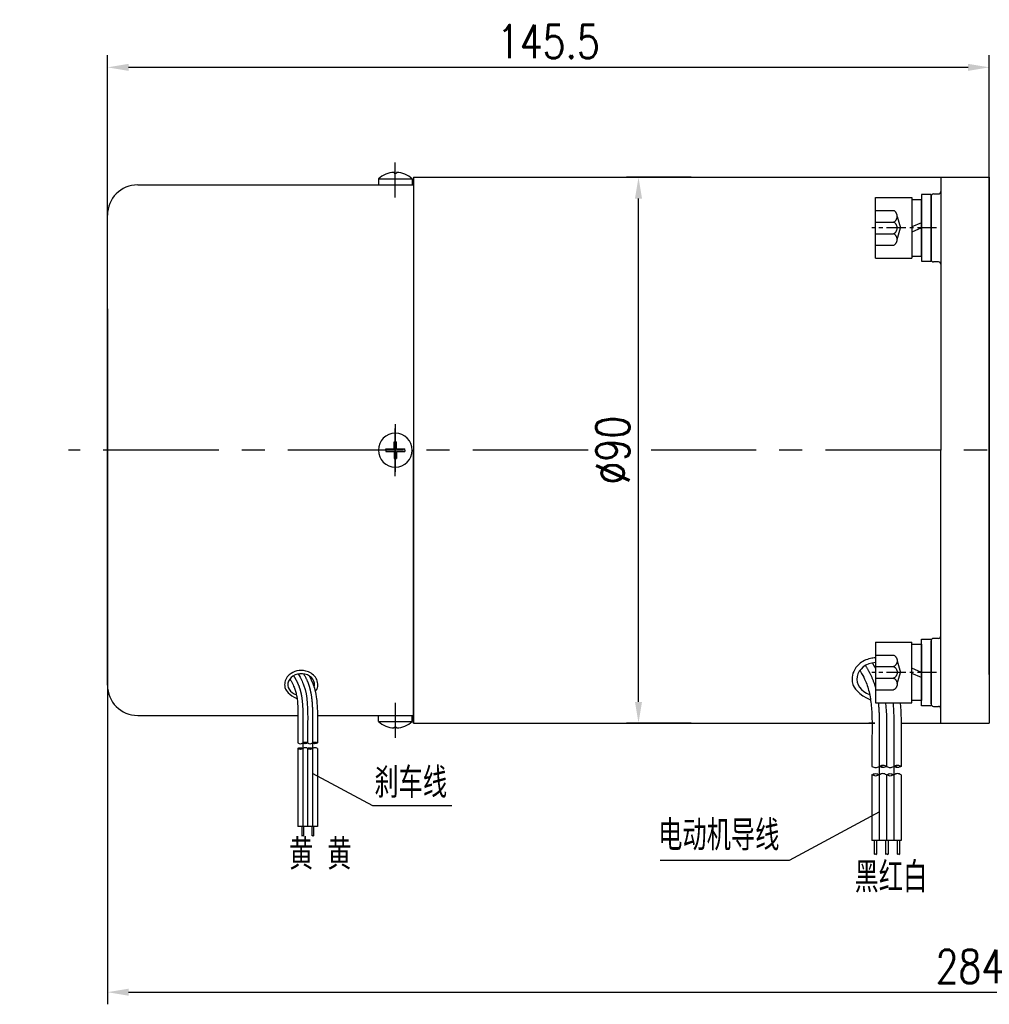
# Model space of a CAD drawing. Header units: inches. Extents: x 837 to 6223, y -2862 to 3098.
# Tile 107 of 139: x 4480 to 4640, y 1546 to 1708. Entities that reach past the tile are written whole.
import ezdxf

# ---------------------------------------------------------------- set-up
doc = ezdxf.new("R2010")
doc.units = ezdxf.units.IN
doc.header["$LTSCALE"] = 10
doc.header["$MEASUREMENT"] = 0
doc.linetypes.add('CENTER', pattern=[10.16, 6.35, -1.27, 1.27, -1.27])
doc.linetypes.add('HIDDEN', pattern=[1.905, 1.27, -0.635])
for name, color, linetype in [('1轮廓实线层', 7, 'Continuous'), ('2细线层', 4, 'Continuous'), ('3中心线层', 1, 'CENTER'), ('4虚线层', 6, 'HIDDEN'), ('5剖面线层', 2, 'Continuous'), ('6文字层', 3, 'Continuous'), ('7标注层', 4, 'Continuous')]:
    doc.layers.add(name, color=color, linetype=linetype)
doc.styles.add('PC_TEXTSTYLE', font='isocp.shx', dxfattribs={"width": 0.8, "bigfont": 'HZFS.SHX'})
doc.styles.add('TH_GBDIM', font='romans.shx', dxfattribs={"width": 0.8, "bigfont": 'gbcbig.shx'})
doc.dimstyles.new('TH_GBDIM', dxfattribs={"dimtxt": 3.5, "dimasz": 2.5, "dimexe": 2, "dimexo": 0, "dimgap": 1, "dimtad": 1, "dimdec": 4, "dimdsep": 46, "dimtxsty": 'TH_GBDIM', "dimcen": 0.09, "dimclrd": 4, "dimclre": 4, "dimclrt": 3, "dimadec": 0, "dimazin": 0, "dimtfac": 1, "dimtdec": 4, "dimtmove": 0, "dimatfit": 3, "dimfxl": 1, "dimtzin": 0, "dimarcsym": 0})
pattern_1 = [(45, (4436.4828, 1385.7757), (1.796051, -1.796051), [])]
pattern_2 = [(45, (4434.0828, 1385.7757), (1.796051, -1.796051), [])]
pattern_3 = [(45, (4403.3208, 1456.1037), (1.197356, -1.197356), [])]
pattern_4 = [(45, (4401.7209, 1456.1037), (1.197356, -1.197356), [])]

# ---------------------------------------------------------------- blocks, each defined once
blk = doc.blocks.new('*D32')
at = {"layer": '7标注层', "color": 4, "lineweight": -2, "transparency": 16777216}
for p, q in [((4494.97, 1660.58), (4494.97, 1545.91)), ((4778.97, 1660.58), (4778.97, 1545.91)), ((4498.47, 1547.91), (4775.47, 1547.91))]:
    blk.add_line(p, q, dxfattribs=at)
at = {"layer": '7标注层', "color": 4, "transparency": 16777216}
for points in [[(4498.47, 1548.49), (4498.47, 1547.33), (4494.97, 1547.91)], [(4775.47, 1548.49), (4775.47, 1547.33), (4778.97, 1547.91)]]:
    blk.add_solid(points, dxfattribs=at)
at = {"layer": 'Defpoints', "color": 0, "transparency": 16777216}
for p in [(4494.97, 1660.58), (4778.97, 1660.58), (4778.97, 1547.91)]:
    blk.add_point(p, dxfattribs=at)
at = {"layer": '7标注层', "color": 3, "transparency": 16777216, "insert": (4637.26, 1552.16), "char_height": 5.5, "attachment_point": 5, "style": 'TH_GBDIM'}
blk.add_mtext('284', dxfattribs=at)
blk = doc.blocks.new('*D33')
at = {"layer": '7标注层', "color": 4, "lineweight": -2, "transparency": 16777216}
for p, q in [((4494.97, 1628.5), (4494.97, 1702.42)), ((4640.47, 1600.29), (4640.47, 1702.42)), ((4636.97, 1700.42), (4498.47, 1700.42))]:
    blk.add_line(p, q, dxfattribs=at)
at = {"layer": '7标注层', "color": 4, "transparency": 16777216}
for points in [[(4498.47, 1701), (4498.47, 1699.84), (4494.97, 1700.42)], [(4636.97, 1701), (4636.97, 1699.84), (4640.47, 1700.42)]]:
    blk.add_solid(points, dxfattribs=at)
at = {"layer": 'Defpoints', "color": 0, "transparency": 16777216}
for p in [(4494.97, 1700.42), (4494.97, 1628.5), (4640.47, 1600.29)]:
    blk.add_point(p, dxfattribs=at)
at = {"layer": '7标注层', "color": 3, "transparency": 16777216, "insert": (4567.72, 1704.67), "char_height": 5.5, "attachment_point": 5, "style": 'TH_GBDIM'}
blk.add_mtext('145.5', dxfattribs=at)
blk = doc.blocks.new('*D34')
at = {"layer": '7标注层', "color": 4, "lineweight": -2, "transparency": 16777216}
for p, q in [((4591.26, 1682.29), (4580.59, 1682.29)), ((4582.59, 1595.79), (4582.59, 1678.79)), ((4591.26, 1592.29), (4580.59, 1592.29))]:
    blk.add_line(p, q, dxfattribs=at)
at = {"layer": '7标注层', "color": 4, "transparency": 16777216}
for points in [[(4582.01, 1678.79), (4583.17, 1678.79), (4582.59, 1682.29)], [(4582.01, 1595.79), (4583.17, 1595.79), (4582.59, 1592.29)]]:
    blk.add_solid(points, dxfattribs=at)
at = {"layer": 'Defpoints', "color": 0, "transparency": 16777216}
for p in [(4582.59, 1682.29), (4591.26, 1682.29), (4591.26, 1592.29)]:
    blk.add_point(p, dxfattribs=at)
at = {"layer": '7标注层', "color": 3, "transparency": 16777216, "insert": (4578.34, 1637.29), "char_height": 5.5, "attachment_point": 5, "rotation": 90, "style": 'TH_GBDIM'}
blk.add_mtext('%%C90', dxfattribs=at)
blk = doc.blocks.new('GB／T70.1M6M10')
at = {"layer": '1轮廓实线层'}
for p, q in [((0, -5), (0, 5)), ((0, 5), (6, 5)), ((6, 5), (6, -5)), ((0, -5), (6, -5))]:
    blk.add_line(p, q, dxfattribs=at)
at = {"layer": '3中心线层', "ltscale": 0.05}
blk.add_line((10.11, 0), (-0.6, 0), dxfattribs=at)
at = {"layer": '4虚线层'}
for p, q in [((0, 2.86), (3, 2.86)), ((3.6, 1.91), (4.15, 0)), ((0, 0.95), (3, 0.95)), ((3.6, -1.91), (4.15, 0)), ((0, -0.95), (3, -0.95)), ((0, -2.86), (3, -2.86))]:
    blk.add_line(p, q, dxfattribs=at)
for centre in [(2.54, 1.91), (2.54, 0), (2.54, -1.91)]:
    blk.add_arc(centre, 1.06, 295.6298, 64.3702, dxfattribs=at)
blk = doc.blocks.new('GB848_6_1.6_R')
at = {"layer": '1轮廓实线层'}
for p, q in [((-3.2, 1.6), (-5.5, 1.6)), ((-5.5, 1.6), (-5.5, 0)), ((-5.5, 0), (-3.2, 0)), ((3.2, 1.6), (-3.2, 1.6)), ((-3.2, 0), (3.2, 0)), ((5.5, 1.6), (3.2, 1.6)), ((3.2, 0), (5.5, 0)), ((5.5, 0), (5.5, 1.6))]:
    blk.add_line(p, q, dxfattribs=at)
blk = doc.blocks.new('GB93_6_0.8_R')
at = {"layer": '1轮廓实线层'}
for p, q in [((4.65, 1.6), (-4.65, 1.6)), ((-4.65, 1.6), (-4.65, 0)), ((-4.65, 0), (4.65, 0)), ((0, 0), (-0.69, 1.6)), ((0.86, 0), (0.17, 1.6)), ((4.65, 0), (4.65, 1.6))]:
    blk.add_line(p, q, dxfattribs=at)

msp = doc.modelspace()

# ---------------------------------------------------------------- hatches: boundary and pattern name
at = {"layer": '5剖面线层'}
h = msp.add_hatch(dxfattribs=at)
h.set_pattern_fill('ANSI31', color=256, scale=0.533328, angle=90, style=0)
h.set_pattern_definition(pattern_4)
edge = h.paths.add_edge_path()
edge.add_spline(control_points=[(4527.20444, 1588.08736), (4527.07111, 1588.0207), (4526.80445, 1587.88736), (4526.53778, 1588.0207), (4526.40445, 1588.08736)], knot_values=[0, 0, 0, 0, 0.421632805, 0.84326561, 0.84326561, 0.84326561, 0.84326561], degree=3, periodic=0)
edge.add_spline(control_points=[(4526.40445, 1588.08736), (4526.53778, 1588.15403), (4526.80445, 1588.28736), (4527.07111, 1588.15403), (4527.20444, 1588.08736)], knot_values=[0, 0, 0, 0, 0.421632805, 0.84326561, 0.84326561, 0.84326561, 0.84326561], degree=3, periodic=0)
h = msp.add_hatch(dxfattribs=at)
h.set_pattern_fill('ANSI31', color=256, scale=0.533328, angle=90, style=0)
h.set_pattern_definition(pattern_4)
edge = h.paths.add_edge_path()
edge.add_spline(control_points=[(4527.20444, 1589.02069), (4527.33778, 1589.08735), (4527.60444, 1589.22068), (4527.8711, 1589.08735), (4528.00444, 1589.02069)], knot_values=[0, 0, 0, 0, 0.421632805, 0.84326561, 0.84326561, 0.84326561, 0.84326561], degree=3, periodic=0)
edge.add_spline(control_points=[(4528.00444, 1589.02069), (4527.8711, 1588.95402), (4527.60444, 1588.82069), (4527.33778, 1588.95402), (4527.20444, 1589.02069)], knot_values=[0, 0, 0, 0, 0.421632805, 0.84326561, 0.84326561, 0.84326561, 0.84326561], degree=3, periodic=0)
h = msp.add_hatch(dxfattribs=at)
h.set_pattern_fill('ANSI31', color=256, scale=0.533328, angle=90, style=0)
h.set_pattern_definition(pattern_3)
edge = h.paths.add_edge_path()
edge.add_spline(control_points=[(4528.80443, 1588.08736), (4528.6711, 1588.0207), (4528.40443, 1587.88736), (4528.13777, 1588.0207), (4528.00444, 1588.08736)], knot_values=[0, 0, 0, 0, 0.421632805, 0.84326561, 0.84326561, 0.84326561, 0.84326561], degree=3, periodic=0)
edge.add_spline(control_points=[(4528.00444, 1588.08736), (4528.13777, 1588.15403), (4528.40443, 1588.28736), (4528.6711, 1588.15403), (4528.80443, 1588.08736)], knot_values=[0, 0, 0, 0, 0.421632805, 0.84326561, 0.84326561, 0.84326561, 0.84326561], degree=3, periodic=0)
h = msp.add_hatch(dxfattribs=at)
h.set_pattern_fill('ANSI31', color=256, scale=0.533328, angle=90, style=0)
h.set_pattern_definition(pattern_3)
edge = h.paths.add_edge_path()
edge.add_spline(control_points=[(4528.80443, 1589.02069), (4528.93776, 1589.08735), (4529.20442, 1589.22068), (4529.47109, 1589.08735), (4529.60442, 1589.02069)], knot_values=[0, 0, 0, 0, 0.421632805, 0.84326561, 0.84326561, 0.84326561, 0.84326561], degree=3, periodic=0)
edge.add_spline(control_points=[(4529.60442, 1589.02069), (4529.47109, 1588.95402), (4529.20442, 1588.82069), (4528.93776, 1588.95402), (4528.80443, 1589.02069)], knot_values=[0, 0, 0, 0, 0.421632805, 0.84326561, 0.84326561, 0.84326561, 0.84326561], degree=3, periodic=0)
h = msp.add_hatch(dxfattribs=at)
h.set_pattern_fill('ANSI31', color=256, scale=0.8, angle=90, style=0)
h.set_pattern_definition(pattern_2)
edge = h.paths.add_edge_path()
edge.add_spline(control_points=[(4622.31005, 1585.15319), (4622.51005, 1585.25319), (4622.91005, 1585.45319), (4623.31005, 1585.25319), (4623.51005, 1585.15319)], knot_values=[0, 0, 0, 0, 0.632455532, 1.264911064, 1.264911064, 1.264911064, 1.264911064], degree=3, periodic=0)
edge.add_spline(control_points=[(4623.51005, 1585.15319), (4623.31005, 1585.05319), (4622.91005, 1584.85319), (4622.51005, 1585.05319), (4622.31005, 1585.15319)], knot_values=[0, 0, 0, 0, 0.632455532, 1.264911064, 1.264911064, 1.264911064, 1.264911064], degree=3, periodic=0)
h = msp.add_hatch(dxfattribs=at)
h.set_pattern_fill('ANSI31', color=256, scale=0.8, angle=90, style=0)
h.set_pattern_definition(pattern_1)
edge = h.paths.add_edge_path()
edge.add_spline(control_points=[(4624.71005, 1585.15319), (4624.91005, 1585.25319), (4625.31005, 1585.45319), (4625.71005, 1585.25319), (4625.91005, 1585.15319)], knot_values=[0, 0, 0, 0, 0.632455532, 1.264911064, 1.264911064, 1.264911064, 1.264911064], degree=3, periodic=0)
edge.add_spline(control_points=[(4625.91005, 1585.15319), (4625.71005, 1585.05319), (4625.31005, 1584.85319), (4624.91005, 1585.05319), (4624.71005, 1585.15319)], knot_values=[0, 0, 0, 0, 0.632455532, 1.264911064, 1.264911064, 1.264911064, 1.264911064], degree=3, periodic=0)
h = msp.add_hatch(dxfattribs=at)
h.set_pattern_fill('ANSI31', color=256, scale=0.8, angle=90, style=0)
h.set_pattern_definition(pattern_2)
edge = h.paths.add_edge_path()
edge.add_spline(control_points=[(4622.31005, 1583.75319), (4622.11005, 1583.65319), (4621.71005, 1583.45319), (4621.31005, 1583.65319), (4621.11005, 1583.75319)], knot_values=[0, 0, 0, 0, 0.632455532, 1.264911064, 1.264911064, 1.264911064, 1.264911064], degree=3, periodic=0)
edge.add_spline(control_points=[(4621.11005, 1583.75319), (4621.31005, 1583.85319), (4621.71005, 1584.05319), (4622.11005, 1583.85319), (4622.31005, 1583.75319)], knot_values=[0, 0, 0, 0, 0.632455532, 1.264911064, 1.264911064, 1.264911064, 1.264911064], degree=3, periodic=0)
h = msp.add_hatch(dxfattribs=at)
h.set_pattern_fill('ANSI31', color=256, scale=0.8, angle=90, style=0)
h.set_pattern_definition(pattern_1)
edge = h.paths.add_edge_path()
edge.add_spline(control_points=[(4624.71005, 1583.75319), (4624.51005, 1583.65319), (4624.11005, 1583.45319), (4623.71005, 1583.65319), (4623.51005, 1583.75319)], knot_values=[0, 0, 0, 0, 0.632455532, 1.264911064, 1.264911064, 1.264911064, 1.264911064], degree=3, periodic=0)
edge.add_spline(control_points=[(4623.51005, 1583.75319), (4623.71005, 1583.85319), (4624.11005, 1584.05319), (4624.51005, 1583.85319), (4624.71005, 1583.75319)], knot_values=[0, 0, 0, 0, 0.632455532, 1.264911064, 1.264911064, 1.264911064, 1.264911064], degree=3, periodic=0)

# ---------------------------------------------------------------- linework, layer by layer
for p, q in [((4542.26831, 1683.10596), (4542.26831, 1682.94431)), ((4542.26831, 1682.94431), (4542.66831, 1682.94431)), ((4542.66831, 1683.10596), (4542.66831, 1682.94431)), ((4545.46831, 1682.29204), (4545.46831, 1637.29204)), ((4632.46831, 1682.29204), (4640.46831, 1682.29204)), ((4632.46831, 1682.29204), (4632.46831, 1682.28905)), ((4632.46831, 1682.29204), (4632.46831, 1637.29204)), ((4499.96831, 1681.04204), (4521.38028, 1681.04204)), ((4521.38028, 1681.04204), (4545.46831, 1681.04204)), ((4539.66831, 1682.04204), (4539.66831, 1681.04204)), ((4539.66831, 1682.04204), (4545.26831, 1682.04204)), ((4545.26831, 1682.04204), (4545.26831, 1681.04204)), ((4630.86831, 1679.1422), (4630.86831, 1668.7422)), ((4494.96831, 1598.54204), (4494.96831, 1676.04204)), ((4542.26831, 1637.49204), (4542.26831, 1638.69204)), ((4542.26831, 1638.69204), (4542.66831, 1638.69204)), ((4542.66831, 1637.49204), (4542.66831, 1638.69204)), ((4540.89048, 1637.49204), (4542.26831, 1637.49204)), ((4540.89048, 1637.29204), (4540.89048, 1637.49204)), ((4540.89048, 1637.29204), (4540.89048, 1637.09204)), ((4540.89048, 1637.09204), (4542.26831, 1637.09204)), ((4542.26831, 1637.09204), (4542.26831, 1635.89204)), ((4542.66831, 1637.49204), (4544.04614, 1637.49204)), ((4542.66831, 1637.09204), (4544.04614, 1637.09204)), ((4542.66831, 1637.09204), (4542.66831, 1635.89204)), ((4544.04614, 1637.29204), (4544.04614, 1637.49204)), ((4544.04614, 1637.29204), (4544.04614, 1637.09204)), ((4545.46831, 1592.29204), (4545.46831, 1637.29204)), ((4632.46831, 1592.29204), (4632.46831, 1637.29204)), ((4542.26831, 1635.89204), (4542.66831, 1635.89204)), ((4630.86831, 1595.44786), (4630.86831, 1605.84786)), ((4499.96831, 1593.54204), (4526.41017, 1593.54204)), ((4521.38028, 1593.54204), (4526.41018, 1593.53813)), ((4529.6105, 1593.54204), (4545.46831, 1593.54204)), ((4529.6105, 1593.54204), (4539.66831, 1593.54204)), ((4539.66831, 1592.54204), (4539.66831, 1593.54204)), ((4545.26831, 1592.54204), (4545.26831, 1593.54204)), ((4539.66831, 1592.54204), (4545.26831, 1592.54204)), ((4542.26831, 1591.47813), (4542.26831, 1591.63977)), ((4542.26831, 1591.63977), (4542.66831, 1591.63977)), ((4542.66831, 1591.47813), (4542.66831, 1591.63977)), ((4632.46831, 1592.29204), (4632.46831, 1592.29503)), ((4632.46831, 1592.29204), (4640.46831, 1592.29204)), ((4632.46831, 1592.29204), (4640.46831, 1592.29204)), ((4632.46831, 1592.29204), (4640.46831, 1592.29204))]:
    msp.add_line(p, q)
at = {"color": 4}
for p, q in [((4538.72394, 1578.66943), (4551.80546, 1578.66943)), ((4607.43064, 1569.62614), (4586.14611, 1569.62614))]:
    msp.add_line(p, q, dxfattribs=at)
for centre, radius, start, end in [((4542.46831, 1678.90829), 4.20243, 92.7278248, 131.7807179), ((4542.46831, 1678.90829), 4.20243, 48.2192821, 87.2721752), ((4499.96831, 1676.04204), 5, 90, 180), ((4631.26831, 1679.1422), 0.4, 90, 180), ((4632.06831, 1679.9422), 0.4, 270, 0), ((4631.26831, 1668.7422), 0.4, 180, 270), ((4632.06831, 1667.9422), 0.4, 0, 90), ((4542.46831, 1637.29204), 2.8, 0, 180), ((4542.46831, 1637.29204), 2.8, 180, 0), ((4631.26831, 1605.84786), 0.4, 90, 180), ((4632.06831, 1606.64786), 0.4, 270, 0), ((4499.96831, 1598.54204), 5, 180, 270), ((4631.26831, 1595.44786), 0.4, 180, 270), ((4632.06831, 1594.64786), 0.4, 0, 90), ((4542.46831, 1595.67579), 4.20243, 228.2192821, 267.2721752), ((4542.46831, 1595.67579), 4.20243, 272.7278248, 311.7807179)]:
    msp.add_arc(centre, radius, start, end)
for centre, major_axis, start_param in [((4621.92035, 1599.54733), (3.30632, 0), 1.64710212), ((4526.94465, 1598.61668), (2.20419, 0), -0.242446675)]:
    msp.add_ellipse(centre, major_axis=major_axis, ratio=0.821066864, start_param=start_param, end_param=4.339955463)
for points in [[(4545.46831, 1682.29204), (4620.74185, 1682.29204)], [(4620.74185, 1682.29204), (4632.46831, 1682.29204)], [(4631.26831, 1679.5422), (4632.06831, 1679.5422)], [(4632.06831, 1668.3422), (4631.26831, 1668.3422)], [(4632.06831, 1606.24786), (4631.26831, 1606.24786)], [(4631.26831, 1595.04786), (4632.06831, 1595.04786)], [(4625.91005, 1592.29204), (4632.46831, 1592.29204)]]:
    msp.add_open_spline(points, degree=1)
for points, degree, knots in [([(4621.6683, 1603.0551), (4621.39726, 1603.04102), (4621.12771, 1603.00417), (4620.15977, 1602.78494), (4619.5001, 1602.46178), (4618.59799, 1601.66917), (4618.29099, 1601.26478), (4617.90951, 1600.41636), (4617.81403, 1599.98222), (4617.81403, 1599.54733), (4617.81403, 1599.24234), (4617.86057, 1598.93748), (4618.06445, 1598.27645), (4618.89141, 1596.91649), (4620.87185, 1596.13727)], 3, [4.776022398, 4.776022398, 4.776022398, 4.776022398, 4.981541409, 4.981541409, 5.531630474, 5.531630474, 5.929523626, 5.929523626, 6.283185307, 6.283185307, 6.283185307, 6.53120978, 6.53120978, 6.843963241, 6.843963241, 6.843963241, 6.843963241]), ([(4529.26155, 1597.49693), (4529.51535, 1597.79571), (4529.57156, 1597.93831), (4529.69217, 1598.38439), (4529.70384, 1598.70073), (4529.58546, 1599.30834), (4529.45617, 1599.59857), (4529.08836, 1600.10732), (4528.85052, 1600.3262), (4528.30626, 1600.6716), (4527.99986, 1600.7984), (4527.21027, 1600.98548), (4526.71048, 1600.98787), (4525.77094, 1600.77507), (4525.33116, 1600.55963), (4524.72976, 1600.03123), (4524.52509, 1599.76164), (4524.27078, 1599.19603), (4524.20713, 1598.90661), (4524.20713, 1598.61668), (4524.20713, 1598.41336), (4524.23815, 1598.21012), (4524.37407, 1597.76944), (4524.92537, 1596.86281), (4526.24565, 1596.34333)], 3, [2.737905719, 2.737905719, 2.737905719, 2.737905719, 2.923131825, 2.923131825, 3.300211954, 3.300211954, 3.677292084, 3.677292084, 4.054372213, 4.054372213, 4.431452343, 4.431452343, 4.981541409, 4.981541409, 5.531630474, 5.531630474, 5.929523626, 5.929523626, 6.283185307, 6.283185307, 6.283185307, 6.53120978, 6.53120978, 6.843963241, 6.843963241, 6.843963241, 6.843963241]), ([(4545.46831, 1592.29204), (4620.74185, 1592.29204), (4621.11656, 1592.29204)], 1, [0, 0, 0.8652131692, 0.8695201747, 0.8695201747])]:
    msp.add_open_spline(points, degree=degree, knots=knots)
at = {"layer": '1轮廓实线层'}
for p, q in [((4545.46831, 1682.29204), (4545.46831, 1592.29204)), ((4640.46831, 1682.29204), (4640.46831, 1592.29204)), ((4526.40445, 1592.32533), (4526.40445, 1589.02069)), ((4528.00444, 1592.32533), (4528.00444, 1589.02069)), ((4529.60442, 1592.32533), (4529.60442, 1589.02069)), ((4621.11005, 1590.11021), (4621.11005, 1585.15319)), ((4623.51005, 1590.11021), (4623.51005, 1585.15319)), ((4625.91005, 1590.11021), (4625.91005, 1585.15319)), ((4526.40445, 1588.08736), (4526.40445, 1575.22116)), ((4528.00444, 1588.08736), (4528.00444, 1575.22116)), ((4529.60442, 1588.08736), (4529.60442, 1575.22116)), ((4621.11005, 1583.75319), (4621.11005, 1572.94153)), ((4623.51005, 1583.75319), (4623.51005, 1572.94153)), ((4625.91005, 1583.75319), (4625.91005, 1572.94153)), ((4529.60442, 1575.22116), (4526.40445, 1575.22116)), ((4527.06738, 1575.22116), (4527.06738, 1573.71151)), ((4527.33405, 1575.22116), (4527.33405, 1573.71151)), ((4528.68526, 1575.22116), (4528.68526, 1573.71151)), ((4528.95192, 1575.22116), (4528.95192, 1573.71151)), ((4625.91005, 1572.94153), (4621.11005, 1572.94153)), ((4621.46955, 1572.94153), (4621.46955, 1570.67703)), ((4621.86955, 1572.94153), (4621.86955, 1570.67703)), ((4623.32115, 1572.94153), (4623.32115, 1570.67703)), ((4623.75416, 1572.94153), (4623.75416, 1570.67703)), ((4625.25811, 1572.94153), (4625.25811, 1570.67703)), ((4625.65811, 1572.94153), (4625.65811, 1570.67703))]:
    msp.add_line(p, q, dxfattribs=at)
for points in [[(4621.18719, 1602.19446), (4621.36667, 1601.88164), (4621.52576, 1601.59556), (4621.6683, 1601.32818)], [(4623.35238, 1595.64187), (4623.54222, 1593.84494), (4623.52614, 1591.97757), (4623.51005, 1590.11021)]]:
    msp.add_open_spline(points, degree=3, dxfattribs=at)
for points, knots in [([(4525.0515, 1599.54361), (4525.16501, 1599.41347), (4525.21834, 1599.32169), (4525.42845, 1598.94789), (4525.56899, 1598.66843), (4525.78464, 1598.16924), (4525.86614, 1597.9512), (4526.00972, 1597.49601), (4526.07152, 1597.26043), (4526.2301, 1596.5297), (4526.29982, 1596.01027), (4526.38695, 1594.91739), (4526.40436, 1594.34428), (4526.41264, 1593.29156), (4526.40865, 1592.81968), (4526.40451, 1592.33911)], [5.984187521, 5.984187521, 5.984187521, 5.984187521, 6.666441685, 6.666441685, 8.771804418, 8.771804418, 10.455411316, 10.455411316, 12.139018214, 12.139018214, 15.506232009, 15.506232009, 18.873445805, 18.873445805, 21.488617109, 21.488617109, 21.488617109, 21.488617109]), ([(4526.45588, 1600.38142), (4526.88627, 1599.63125), (4528.04697, 1597.26328), (4528.02308, 1594.49016), (4528.00444, 1592.32533)], [6.397684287, 6.397684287, 6.397684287, 6.397684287, 9.707911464, 21.488617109, 21.488617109, 21.488617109, 21.488617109]), ([(4528.27067, 1600.06235), (4529.20139, 1598.42405), (4529.46056, 1596.49573), (4529.62097, 1594.84247), (4529.61556, 1593.66861), (4529.60567, 1592.4632), (4529.60501, 1592.38727), (4529.60436, 1592.31155)], [12.597606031, 12.597606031, 12.597606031, 12.597606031, 14.965411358, 14.965411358, 21.076594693, 21.076594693, 21.488617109, 21.488617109, 21.488617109, 21.488617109]), ([(4619.08061, 1600.93773), (4619.25086, 1600.74252), (4619.33086, 1600.60485), (4619.64603, 1600.04414), (4619.85684, 1599.62495), (4620.18033, 1598.87616), (4620.30258, 1598.54909), (4620.51796, 1597.8663), (4620.61065, 1597.51293), (4620.84852, 1596.41682), (4620.9531, 1595.63766), (4621.0838, 1593.99833), (4621.10992, 1593.13865), (4621.12234, 1591.55956), (4621.11635, 1590.85173), (4621.11014, 1590.13088)], [5.984187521, 5.984187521, 5.984187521, 5.984187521, 6.666441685, 6.666441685, 8.771804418, 8.771804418, 10.455411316, 10.455411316, 12.139018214, 12.139018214, 15.506232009, 15.506232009, 18.873445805, 18.873445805, 21.488617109, 21.488617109, 21.488617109, 21.488617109]), ([(4625.76449, 1595.64187), (4625.93478, 1593.86528), (4625.92668, 1592.1152), (4625.91192, 1590.31701), (4625.91094, 1590.20311), (4625.90996, 1590.08954)], [15.001278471, 15.001278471, 15.001278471, 15.001278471, 21.076594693, 21.076594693, 21.488617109, 21.488617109, 21.488617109, 21.488617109])]:
    msp.add_open_spline(points, degree=3, knots=knots, dxfattribs=at)
for points in [[(4526.40445, 1589.02069), (4526.80445, 1588.88735), (4527.20444, 1589.02069)], [(4526.40445, 1588.08736), (4526.80445, 1588.22069), (4527.20444, 1588.08736)], [(4527.20444, 1588.08736), (4526.80445, 1587.95403), (4526.40445, 1588.08736)], [(4527.20444, 1589.02069), (4527.60444, 1589.15402), (4528.00444, 1589.02069)], [(4528.00444, 1589.02069), (4527.60444, 1588.88735), (4527.20444, 1589.02069)], [(4528.00444, 1588.08736), (4527.60444, 1588.22069), (4527.20444, 1588.08736)], [(4528.00444, 1589.02069), (4528.40443, 1588.88735), (4528.80443, 1589.02069)], [(4528.00444, 1588.08736), (4528.40443, 1588.22069), (4528.80443, 1588.08736)], [(4528.80443, 1588.08736), (4528.40443, 1587.95403), (4528.00444, 1588.08736)], [(4528.80443, 1589.02069), (4529.20442, 1589.15402), (4529.60442, 1589.02069)], [(4529.60442, 1589.02069), (4529.20442, 1588.88735), (4528.80443, 1589.02069)], [(4529.60442, 1588.08736), (4529.20442, 1588.22069), (4528.80443, 1588.08736)], [(4621.11005, 1585.15319), (4621.71005, 1584.95319), (4622.31005, 1585.15319)], [(4622.31005, 1585.15319), (4622.91005, 1585.35319), (4623.51005, 1585.15319)], [(4623.51005, 1585.15319), (4622.91005, 1584.95319), (4622.31005, 1585.15319)], [(4623.51005, 1585.15319), (4624.11005, 1584.95319), (4624.71005, 1585.15319)], [(4624.71005, 1585.15319), (4625.31005, 1585.35319), (4625.91005, 1585.15319)], [(4625.91005, 1585.15319), (4625.31005, 1584.95319), (4624.71005, 1585.15319)], [(4621.11005, 1583.75319), (4621.71005, 1583.95319), (4622.31005, 1583.75319)], [(4622.31005, 1583.75319), (4621.71005, 1583.55319), (4621.11005, 1583.75319)], [(4623.51005, 1583.75319), (4622.91005, 1583.95319), (4622.31005, 1583.75319)], [(4623.51005, 1583.75319), (4624.11005, 1583.95319), (4624.71005, 1583.75319)], [(4624.71005, 1583.75319), (4624.11005, 1583.55319), (4623.51005, 1583.75319)], [(4625.91005, 1583.75319), (4625.31005, 1583.95319), (4624.71005, 1583.75319)]]:
    msp.add_spline(points, degree=3, dxfattribs=at)
at = {"layer": '2细线层'}
for points in [[(4527.06738, 1573.71151), (4527.19414, 1573.73897), (4527.31101, 1573.6854), (4527.33405, 1573.71151)], [(4528.68526, 1573.71151), (4528.81201, 1573.73897), (4528.92889, 1573.6854), (4528.95192, 1573.71151)], [(4621.46955, 1570.67703), (4621.65969, 1570.71822), (4621.835, 1570.63786), (4621.86955, 1570.67703)], [(4623.32115, 1570.67703), (4623.5443, 1570.71822), (4623.71961, 1570.63786), (4623.75416, 1570.67703)], [(4625.25811, 1570.67703), (4625.44825, 1570.71822), (4625.62356, 1570.63786), (4625.65811, 1570.67703)]]:
    msp.add_spline(points, degree=3, dxfattribs=at)
at = {"layer": '3中心线层'}
for p, q in [((4542.46831, 1678.97727), (4542.46831, 1684.75075)), ((4542.46831, 1641.59697), (4542.46831, 1636.63766)), ((4542.46831, 1636.34084), (4542.46831, 1640.86632)), ((4542.46831, 1638.24324), (4542.46831, 1633.71776)), ((4542.46831, 1632.98711), (4542.46831, 1637.94642)), ((4542.46831, 1595.60681), (4542.46831, 1589.83334)), ((4527.20444, 1592.32533), (4527.20444, 1589.02069)), ((4528.80443, 1592.32533), (4528.80443, 1589.02069)), ((4622.31005, 1590.11021), (4622.31005, 1585.15319)), ((4624.71005, 1590.11021), (4624.71005, 1585.15319)), ((4527.20444, 1589.02069), (4527.20444, 1575.22116)), ((4528.80443, 1589.02069), (4528.80443, 1575.22116)), ((4622.31005, 1585.15319), (4622.31005, 1572.94153)), ((4624.71005, 1585.15319), (4624.71005, 1572.94153))]:
    msp.add_line(p, q, dxfattribs=at)
at = {"layer": '3中心线层', "ltscale": 0.3}
for p, q in [((4574.28731, 1637.29204), (4488.56146, 1637.29204)), ((4662.94647, 1637.29204), (4584.6935, 1637.29204))]:
    msp.add_line(p, q, dxfattribs=at)
at = {"layer": '3中心线层'}
for points, knots in [([(4620.03511, 1601.77749), (4620.36428, 1601.22233), (4620.56907, 1600.85892), (4621.04582, 1599.92773), (4621.28988, 1599.36161), (4621.55246, 1598.5816), (4621.61265, 1598.38555), (4621.6683, 1598.1869)], [5.846938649, 5.846938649, 5.846938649, 5.846938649, 7.531590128, 7.531590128, 10.145881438, 10.145881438, 11.014700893, 11.014700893, 11.014700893, 11.014700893]), ([(4525.68783, 1600.10344), (4525.90728, 1599.73334), (4526.0438, 1599.49107), (4526.36163, 1598.87028), (4526.52433, 1598.49287), (4526.72219, 1597.90514), (4526.78045, 1597.7054), (4526.88423, 1597.29611), (4526.9294, 1597.08754), (4527.07145, 1596.31842), (4527.13298, 1595.73547), (4527.20327, 1594.5353), (4527.21169, 1593.91824), (4527.2101, 1592.97259), (4527.20724, 1592.65341), (4527.20447, 1592.33222)], [5.846938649, 5.846938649, 5.846938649, 5.846938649, 7.531590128, 7.531590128, 10.145881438, 10.145881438, 11.468391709, 11.468391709, 12.79090198, 12.79090198, 16.266982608, 16.266982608, 19.743063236, 19.743063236, 21.488617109, 21.488617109, 21.488617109, 21.488617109]), ([(4527.31601, 1600.4006), (4527.72004, 1599.73585), (4527.88951, 1599.37072), (4528.11579, 1598.78333), (4528.18894, 1598.57101), (4528.31889, 1598.14495), (4528.37628, 1597.93048), (4528.52848, 1597.28373), (4528.60332, 1596.84839), (4528.77567, 1595.48349), (4528.80634, 1594.54682), (4528.81207, 1593.18295), (4528.8081, 1592.74877), (4528.8044, 1592.31844)], [7.304081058, 7.304081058, 7.304081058, 7.304081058, 9.438937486, 9.438937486, 10.617029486, 10.617029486, 11.795121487, 11.795121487, 14.151305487, 14.151305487, 19.146851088, 19.146851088, 21.488617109, 21.488617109, 21.488617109, 21.488617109]), ([(4622.14544, 1595.64187), (4622.19367, 1595.21038), (4622.22948, 1594.77101), (4622.3083, 1593.4252), (4622.32092, 1592.4996), (4622.31854, 1591.08111), (4622.31425, 1590.60233), (4622.3101, 1590.12054)], [14.545912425, 14.545912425, 14.545912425, 14.545912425, 16.266982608, 16.266982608, 19.743063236, 19.743063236, 21.488617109, 21.488617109, 21.488617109, 21.488617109]), ([(4624.55884, 1595.64187), (4624.67924, 1594.44642), (4624.71376, 1593.24355), (4624.72152, 1591.39665), (4624.71557, 1590.74537), (4624.71001, 1590.09987)], [14.864748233, 14.864748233, 14.864748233, 14.864748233, 19.146851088, 19.146851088, 21.488617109, 21.488617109, 21.488617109, 21.488617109])]:
    msp.add_open_spline(points, degree=3, knots=knots, dxfattribs=at)
at = {"layer": '7标注层'}
for points in [[(4528.76938, 1584.03349), (4538.72394, 1578.66943)], [(4622.36263, 1577.67231), (4607.43064, 1569.62614)]]:
    msp.add_lwpolyline(points, dxfattribs=at)

# ---------------------------------------------------------------- block references
at = {"layer": '1轮廓实线层'}
msp.add_blockref('GB／T70.1M6M10', (4621.66831, 1673.9422), dxfattribs=at)
for name, rotation in [('GB848_6_1.6_R', 270), ('GB93_6_0.8_R', 89.99999999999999)]:
    msp.add_blockref(name, (4629.26831, 1673.9422), dxfattribs=dict(at, rotation=rotation))
at = {"layer": '1轮廓实线层', "xscale": -1}
for name, p, rotation in [('GB848_6_1.6_R', (4629.2683, 1600.64187), 269.9999986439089), ('GB／T70.1M6M10', (4621.6683, 1600.64187), 179.9999986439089), ('GB93_6_0.8_R', (4629.2683, 1600.64187), 89.99999864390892)]:
    msp.add_blockref(name, p, dxfattribs=dict(at, rotation=rotation))

# ---------------------------------------------------------------- texts
at = {"layer": '6文字层', "insert": (4318.3905, 1599.19773), "char_height": 8.100556, "width": 140.9134884, "attachment_point": 1, "style": 'PC_TEXTSTYLE'}
msp.add_mtext('{\\C3;输出转矩N.m(允许最大输出扭矩20N.m)}', dxfattribs=at)
at = {"layer": '6文字层', "color": 7, "char_height": 5, "attachment_point": 1, "style": 'PC_TEXTSTYLE'}
for s, insert, width in [('{\\C3;刹车线}', (4539.01263, 1584.95379), 18.2326587), ('{\\C3;电动机导线}', (4585.83718, 1576.27441), 24.8912559), ('{\\C3;黄 黄}', (4524.94032, 1573.13663), 18.2326587), ('{\\C3;黑红白}', (4618.23287, 1569.36093), 18.2326587)]:
    msp.add_mtext(s, dxfattribs=dict(at, insert=insert, width=width))

# ---------------------------------------------------------------- dimensions: what is measured, and where the dimension line sits
at = {"layer": '7标注层'}
dim = msp.add_linear_dim(base=(4494.96831, 1700.42067), p1=(4640.46831, 1600.29204), p2=(4494.96831, 1628.49887), angle=180, dimstyle='TH_GBDIM', override={"dimtxt": 5.5, "dimasz": 3.5, "dimgap": 1.5, "dimtad": 1, "dimjust": 0, "dimdec": 1, "dimlfac": 1, "dimse1": 0, "dimse2": 0, "dimsd1": 0, "dimsd2": 0, "dimadec": 1}, dxfattribs=at)
dim.commit()
dim.dimension.update_dxf_attribs({"geometry": '*D33', "text_midpoint": (4567.71831, 1700.42067), "dimtype": 160})
dim = msp.add_linear_dim(base=(4582.58969, 1682.29204), p1=(4591.25896, 1592.29204), p2=(4591.25896, 1682.29204), angle=90, text='%%C<>', dimstyle='TH_GBDIM', override={"dimtxt": 5.5, "dimasz": 3.5, "dimgap": 1.5, "dimdec": 1, "dimadec": 1}, dxfattribs=at)
dim.commit()
dim.dimension.update_dxf_attribs({"geometry": '*D34', "text_midpoint": (4582.58969, 1637.29204), "dimtype": 160})
dim = msp.add_linear_dim(base=(4778.96831, 1547.91011), p1=(4494.96831, 1660.57859), p2=(4778.96831, 1660.57859), dimstyle='TH_GBDIM', override={"dimtxt": 5.5, "dimasz": 3.5, "dimgap": 1.5, "dimtad": 1, "dimjust": 0, "dimdec": 1, "dimlfac": 1, "dimse1": 0, "dimse2": 0, "dimsd1": 0, "dimsd2": 0, "dimadec": 1}, dxfattribs=at)
dim.commit()
dim.dimension.update_dxf_attribs({"geometry": '*D32', "text_midpoint": (4637.26156, 1547.91011), "dimtype": 160})

doc.saveas('drawing.dxf')
